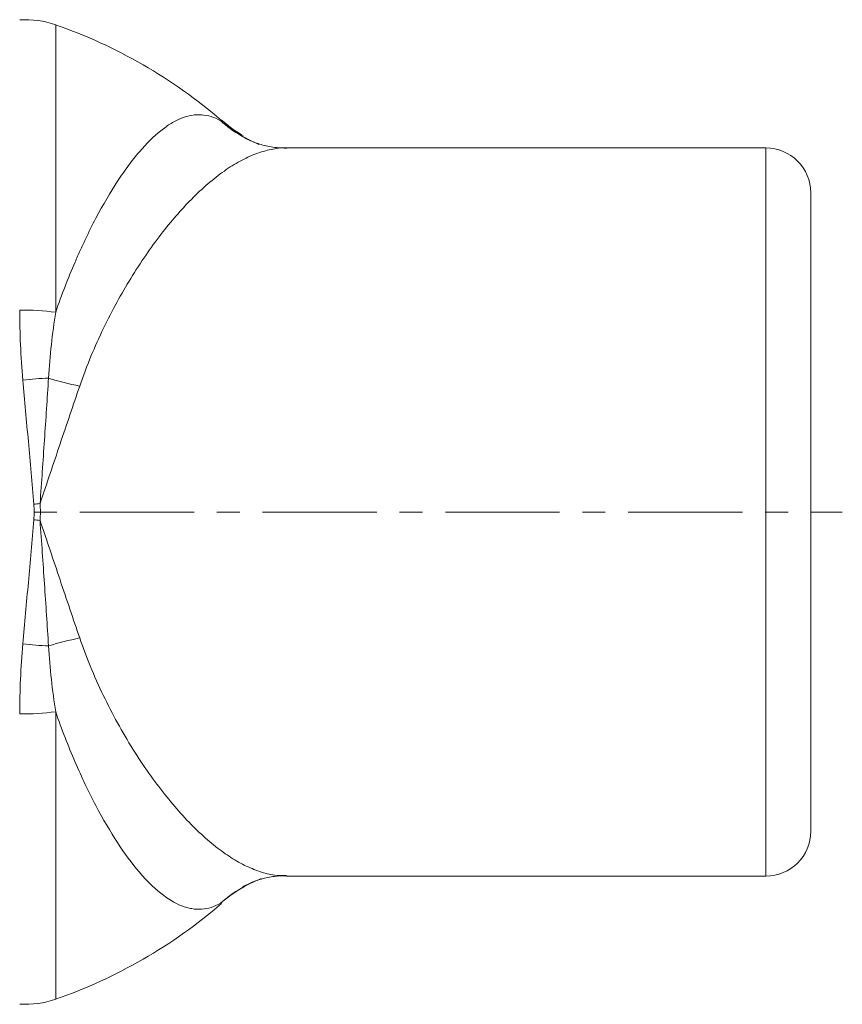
# Model space of a CAD drawing. Header units: millimetres. Extents: x 163 to 693, y 53 to 519.
# Tile 3 of 6: x 299 to 390, y 100 to 209. Entities that reach past the tile are written whole.
import ezdxf

# ---------------------------------------------------------------- set-up
doc = ezdxf.new("R2010")
doc.units = ezdxf.units.MM
doc.linetypes.add('CENTERX2', pattern=[20.32, 12.7, -2.54, 2.54, -2.54])
doc.layers.add('FORMAT', color=7, linetype='Continuous')

msp = doc.modelspace()

# ---------------------------------------------------------------- linework, layer by layer
at = {"color": 8, "linetype": 'Continuous', "lineweight": 0}
for p, q in [((302.99, 208.89), (302.99, 176.92)), ((321.3, 198.22), (321.41, 198.24)), ((381.94, 114.19), (381.94, 195.19)), ((302.99, 132.47), (302.99, 100.5))]:
    msp.add_line(p, q, dxfattribs=at)
at = {"color": 7, "linetype": 'Continuous', "lineweight": 15}
for p, q in [((323.8, 196.42), (323.65, 196.51)), ((341.44, 195.19), (328.65, 195.19)), ((381.94, 195.19), (341.44, 195.19)), ((386.94, 190.19), (386.94, 119.19)), ((328.64, 114.19), (341.44, 114.19)), ((341.44, 114.19), (381.94, 114.19)), ((323.65, 112.87), (323.81, 112.97)), ((321.43, 111.15), (321.3, 111.17))]:
    msp.add_line(p, q, dxfattribs=at)
for centre, radius, start, end in [((299.69, 199.45), 10, 70.7135, 94), ((284.02, 154.69), 57.42, 49.3482, 70.7135), ((381.94, 190.19), 5, 0, 90), ((381.94, 119.19), 5, 270, 0), ((331.72, 99.08), 15.96, 111.5859, 130.7717), ((284.02, 154.69), 57.42, 289.2865, 310.6604), ((299.69, 109.94), 10, 266, 289.2865)]:
    msp.add_arc(centre, radius, start, end, dxfattribs=at)
at = {"color": 8, "linetype": 'Continuous', "lineweight": 0}
for centre, radius, start, end in [((330.83, 208.87), 14.29, 228.1791, 239.8222), ((331.73, 210.31), 15.96, 229.2302, 247.3579), ((299.7, 153.53), 23.61, 81.9838, 91.7172), ((303.73, 133.78), 35.84, 92.443, 97.0307), ((315.61, 214.9), 47.27, 253.5111, 257.8388), ((346.94, -277.26), 435.3, 96.025, 96.1173), ((346.94, 586.65), 435.3, 263.8827, 263.975), ((315.61, 94.48), 47.27, 102.1612, 106.4889), ((303.73, 175.61), 35.84, 262.9693, 267.557), ((299.7, 155.86), 23.61, 268.2828, 278.0162), ((330.83, 100.52), 14.29, 120.1778, 131.8209)]:
    msp.add_arc(centre, radius, start, end, dxfattribs=at)
for points, knots in [([(302.99, 176.92), (303.66, 178.87), (304.38, 180.72), (305.33, 182.92), (305.52, 183.35), (305.91, 184.2), (306.1, 184.62), (306.68, 185.84), (307.07, 186.62), (308.26, 188.87), (309.06, 190.24), (310.07, 191.79), (310.27, 192.09), (310.68, 192.67), (310.88, 192.96), (311.49, 193.78), (311.89, 194.29), (313.09, 195.69), (313.88, 196.48), (315.06, 197.41), (315.45, 197.69), (316.03, 198.04), (316.23, 198.14), (316.61, 198.34), (316.8, 198.42), (317.75, 198.79), (318.49, 198.92), (319.92, 198.83), (320.62, 198.61), (321.3, 198.22)], [0, 0, 0, 0, 0.125, 0.125, 0.15625, 0.15625, 0.1875, 0.1875, 0.25, 0.25, 0.375, 0.375, 0.40625, 0.40625, 0.4375, 0.4375, 0.5, 0.5, 0.625, 0.625, 0.6875, 0.6875, 0.71875, 0.71875, 0.75, 0.75, 0.875, 0.875, 1, 1, 1, 1]), ([(328.65, 195.19), (328.63, 195.19), (328.08, 195.24), (326.94, 195.05), (325.24, 194.59), (323.5, 193.77), (321.73, 192.66), (319.91, 191.24), (318.12, 189.56), (316.38, 187.67), (314.68, 185.59), (312.99, 183.27), (311.35, 180.74), (309.78, 178.04), (308.29, 175.15), (306.88, 172.06), (306.06, 169.82), (305.66, 168.7)], [0, 0, 0, 0, 0.002193, 0.075574, 0.148957, 0.222004, 0.295053, 0.370016, 0.444979, 0.51392, 0.582861, 0.653399, 0.723933, 0.791966, 0.859992, 0.930005, 1, 1, 1, 1]), ([(300.56, 155.55), (300.35, 157.9), (300.15, 160.22), (299.75, 164.82), (299.55, 167.09), (299.34, 169.35)], [0, 0, 0, 0, 0.5, 0.5, 1, 1, 1, 1]), ([(302.2, 169.58), (302.05, 167.33), (301.9, 165.03), (301.66, 161.54), (301.58, 160.36), (301.42, 158), (301.34, 156.81), (301.25, 155.63)], [0, 0, 0, 0, 0.5, 0.5, 0.75, 0.75, 1, 1, 1, 1]), ([(305.66, 168.7), (304.94, 166.59), (304.21, 164.44), (303.11, 161.17), (302.74, 160.08), (302, 157.86), (301.63, 156.75), (301.25, 155.63)], [0, 0, 0, 0, 0.5, 0.5, 0.75, 0.75, 1, 1, 1, 1]), ([(299.34, 140.04), (299.55, 142.3), (299.75, 144.57), (300.15, 149.17), (300.35, 151.49), (300.56, 153.84)], [0, 0, 0, 0, 0.5, 0.5, 1, 1, 1, 1]), ([(301.25, 153.76), (301.42, 151.38), (301.58, 149.02), (301.9, 144.37), (302.05, 142.07), (302.2, 139.81)], [0, 0, 0, 0, 0.5, 0.5, 1, 1, 1, 1]), ([(305.66, 140.69), (304.94, 142.79), (304.21, 144.94), (303.11, 148.23), (302.74, 149.33), (302, 151.54), (301.63, 152.65), (301.25, 153.76)], [0, 0, 0, 0, 0.5, 0.5, 0.75, 0.75, 1, 1, 1, 1]), ([(305.66, 140.69), (306.04, 139.64), (306.84, 137.43), (308.27, 134.28), (309.86, 131.18), (311.56, 128.29), (313.33, 125.63), (315.11, 123.25), (316.91, 121.11), (318.73, 119.23), (320.52, 117.64), (322.27, 116.36), (323.98, 115.36), (325.67, 114.67), (327.24, 114.24), (328.21, 114.26), (328.64, 114.27)], [0, 0, 0, 0, 0.065667, 0.138432, 0.21121, 0.286279, 0.361353, 0.434172, 0.506993, 0.581681, 0.656369, 0.726842, 0.797314, 0.869525, 0.941735, 1, 1, 1, 1]), ([(321.3, 111.17), (320.63, 110.78), (319.93, 110.56), (318.85, 110.49), (318.49, 110.51), (317.93, 110.61), (317.74, 110.65), (317.36, 110.76), (317.17, 110.82), (316.22, 111.2), (315.45, 111.66), (314.28, 112.6), (313.88, 112.95), (313.28, 113.55), (313.08, 113.75), (312.68, 114.19), (312.48, 114.42), (311.47, 115.6), (310.66, 116.69), (309.06, 119.15), (308.26, 120.52), (307.06, 122.79), (306.67, 123.58), (305.89, 125.21), (305.51, 126.06), (304.38, 128.67), (303.66, 130.51), (302.99, 132.47)], [0, 0, 0, 0, 0.125, 0.125, 0.1875, 0.1875, 0.21875, 0.21875, 0.25, 0.25, 0.375, 0.375, 0.4375, 0.4375, 0.46875, 0.46875, 0.5, 0.5, 0.625, 0.625, 0.75, 0.75, 0.8125, 0.8125, 0.875, 0.875, 1, 1, 1, 1])]:
    msp.add_open_spline(points, degree=3, knots=knots, dxfattribs=at)
at = {"color": 7, "linetype": 'Continuous', "lineweight": 15}
for points, knots in [([(323.82, 196.56), (323.38, 196.83), (322.54, 197.33), (321.8, 197.97), (321.44, 198.27)], [0, 0, 0, 0, 0.523027, 1, 1, 1, 1]), ([(328.68, 195.17), (328.3, 195.18), (327.41, 195.19), (326.01, 195.48), (324.72, 195.92), (324.07, 196.28), (323.8, 196.43)], [0, 0, 0, 0, 0.220798, 0.507632, 0.793924, 1, 1, 1, 1]), ([(323.79, 113), (324.05, 113.14), (324.66, 113.47), (325.87, 113.9), (327.25, 114.2), (328.17, 114.22), (328.6, 114.23)], [0, 0, 0, 0, 0.206882, 0.472208, 0.75257, 1, 1, 1, 1])]:
    msp.add_open_spline(points, degree=3, knots=knots, dxfattribs=at)
at = {"color": 8, "linetype": 'Continuous', "lineweight": 0}
for points in [[(299.34, 169.35), (299.1, 172.01), (298.99, 174.6), (298.99, 177.14)], [(302.99, 176.92), (302.62, 174.56), (302.35, 172.12), (302.2, 169.58)], [(300.56, 153.84), (300.61, 154.41), (300.61, 154.98), (300.56, 155.55)], [(301.25, 155.63), (301.3, 155.01), (301.3, 154.38), (301.25, 153.76)], [(298.99, 132.25), (298.99, 134.79), (299.1, 137.38), (299.34, 140.04)], [(302.2, 139.81), (302.35, 137.27), (302.62, 134.83), (302.99, 132.47)]]:
    msp.add_open_spline(points, degree=3, dxfattribs=at)
at = {"layer": 'FORMAT', "linetype": 'CENTERX2', "lineweight": 0}
msp.add_line((163.43, 154.69), (390.44, 154.69), dxfattribs=at)

doc.saveas('drawing.dxf')
